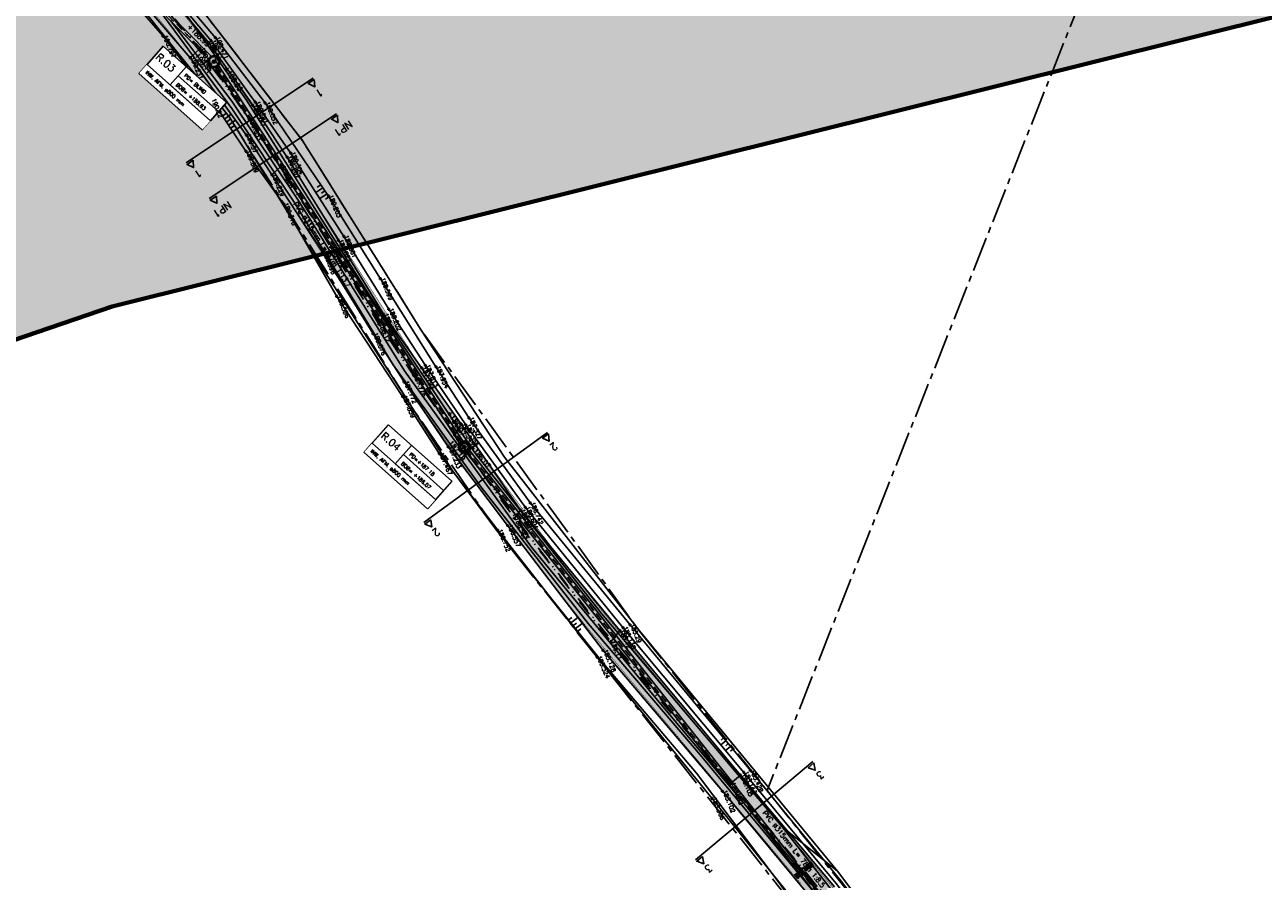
# Model space of a CAD drawing. Header units: metres. Extents: x 189938 to 192675, y 307646 to 311153.
# Tile 59 of 100: x 191298 to 191399, y 309412 to 309482. Entities that reach past the tile are written whole.
import ezdxf

# ---------------------------------------------------------------- set-up
doc = ezdxf.new("R2010")
doc.units = ezdxf.units.M
doc.set_wipeout_variables(frame=1)
for name, pattern in [('1-200 CENTER', [4.28625, 2.8575, -0.47625, 0.47625, -0.47625]), ('1-200 DASHDOT', [2.54, 1.27, -0.635, 0, -0.635]), ('1-200 HIDDEN', [0.9525, 0.635, -0.3175])]:
    doc.linetypes.add(name, pattern=pattern)
doc.layers.add('B-WE-OG-INFO_EIS VOORZORGSMAATREGEL-GV', color=7, linetype='Continuous', lineweight=70, true_color=0xfa194b)
doc.layers.add('B-WE-OG-INFO_EIS VOORZORGSMAATREGEL-V', color=7, linetype='Continuous', lineweight=18, true_color=0xfa194b, transparency=0.8)
for name, color, linetype in [('PH-BEST-KADASTRALE-GRENS', 240, '1-200 CENTER'), ('PH-BEST-KANTVERHARDING', 252, 'Continuous'), ('PH-BEST-KL-LAAGSPANNING-ENEXIS', 12, '1-200 LAAGSPANNING'), ('PH-BEST-TALUD', 8, 'Continuous'), ('PH-HULPLIJNEN-LPROF', 3, '1-200 DASHDOT'), ('PH-INM-HOOGTE', 30, 'Continuous'), ('PH-INM-HOOGTE-AANDUIDING', 30, 'Continuous'), ('PH-INM-ONVERHARD', 8, 'Continuous'), ('PH-INM-RASTERHEKWERK HANDHaven', 6, '1-200 HEKWERK'), ('PH-INM-VLAKVERDICHTINGSLIJN', 8, 'Continuous'), ('PH-INM-WEGAS', 6, '1-200 DASHDOT'), ('PH-NIEUW-AAND-DPROF', 3, 'Continuous'), ('PH-NIEUW-AFWATERINGSPROFIEL', 150, 'Continuous'), ('PH-NIEUW-AFWATERINGSPROFIEL-TEKST', 7, 'Continuous'), ('PH-NIEUW-HALFVERHARDING', 9, 'Continuous'), ('PH-NIEUW-HOOGTES', 150, 'Continuous'), ('PH-NIEUW-WEGAS', 2, '1-200 DASHDOT'), ('PH-OPBREEK-HALFVERHARDING', 252, 'Continuous'), ('PH-RIO-PUT-RWA', 150, 'Continuous'), ('PH-RIO-PUTRAND', 7, 'Continuous'), ('PH-RIO-STRENG-RWA', 150, 'Continuous'), ('PH-RIO-TEKST', 7, 'Continuous'), ('PH-RIO-TEKST-PUTTENSTAAT', 7, 'Continuous'), ('PH-RIO-VLOEIVLAKHOOGTE', 7, 'Continuous')]:
    doc.layers.add(name, color=color, linetype=linetype)
doc.layers.add('PH-NIEUW - ASFALT XIJKANT', color=115, linetype='Continuous', lineweight=18)
doc.styles.add('ROMANS', font='romans.shx')
doc.linetypes.add('1-200 HEKWERK', pattern='A,1.5,-0.4,["X",ROMANS,S=0.24,R=0,X=-0.275,Y=-0.12],-0.05', length=1.95)
doc.linetypes.add('1-200 LAAGSPANNING', pattern='A,1.5,-0.6,["LS",ROMANS,S=0.24,R=0,X=-0.45,Y=-0.12],-0.05', length=2.15)
pattern_1 = [(269.7592317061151, (191282.3940104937, 309292.2104618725), (0.1714484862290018, -0.0007204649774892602), [])]

# ---------------------------------------------------------------- blocks, each defined once
blk = doc.blocks.new('*U42')
for p, q in [((2.357807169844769e-15, 0), (1.845037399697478e-15, -1.000000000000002)), ((6.928477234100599, 1.000000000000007), (6.928477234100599, -0.9999999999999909))]:
    blk.add_line(p, q)
blk.add_lwpolyline([(0, 2), (6.928477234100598, 2), (6.928477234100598, -0.9999999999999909), (0, -0.9999999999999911)], close=True)
blk.add_wipeout([(0, 1.9999999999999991), (6.928477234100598, 1.9999999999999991), (6.928477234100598, -0.9999999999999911), (0, -0.9999999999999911)])
for p, q in [((2.528477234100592, 2), (2.528477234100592, 0)), ((2.528477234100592, 1), (6.928477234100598, 1.000000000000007)), ((2.528477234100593, 0), (6.928477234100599, 7.105427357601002e-15)), ((3.067280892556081e-16, -1.000000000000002), (6.928477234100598, -0.9999999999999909))]:
    blk.add_line(p, q)
blk.add_lwpolyline([(0, 2), (0, 0), (6.928477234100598, 7.105427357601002e-15), (6.928477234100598, 2)], close=True)
at = {"style": 'ROMANS'}
for tag, p, height in [('P.NR', (0.1390398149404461, 0.8280474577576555), 0.6), ('PD', (2.876738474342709, 1.265068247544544), 0.3), ('BOB', (2.876738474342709, 0.2650682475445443), 0.3), ('INW.AFM.', (0.3378013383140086, -0.6429989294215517), 0.3)]:
    blk.add_attdef(tag, p, '', height=height, dxfattribs=at)
blk = doc.blocks.new('Materialisatie')
blk.add_solid([(-1.040148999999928, 0.1733580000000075), (-1.040148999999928, -0.1733579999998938), (0, 0)])
at = {"style": 'ROMANS'}
blk.add_attdef('MATERIALISATIE', (-2.630907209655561, 0.6566269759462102), '', height=0.4, dxfattribs=at)
blk = doc.blocks.new('*U31')
for p, q in [((-0.3250000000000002, 0.3249999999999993), (-0.3250000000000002, -0.3250000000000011)), ((-0.3250000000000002, 0.3249999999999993), (0.3250000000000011, 0.3249999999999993)), ((0.3250000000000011, 0.3249999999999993), (0.3249999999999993, -0.3250000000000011)), ((-0.3250000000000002, -0.3250000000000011), (0.3249999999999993, -0.3250000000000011))]:
    blk.add_line(p, q)
blk.add_circle((0, 0), 0.3)
blk = doc.blocks.new('Afwateringspijl')
at = {"ltscale": 0.5}
blk.add_hatch(color=256, dxfattribs=at).paths.add_polyline_path([(-0.05797235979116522, 0.2386542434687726), (-0.1321866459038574, 0.1505012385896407), (-0.7499325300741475, 0.6705693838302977), (-0.7885746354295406, 0.6246696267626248), (-0.1708287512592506, 0.1046014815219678), (-0.2450430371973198, 0.01644847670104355), (2.91038304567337e-11, -5.820766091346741e-11)])
for points in [[(-0.7499325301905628, 0.6705693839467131), (-0.7885746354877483, 0.6246696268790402)], [(-0.788574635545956, 0.6246696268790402), (-0.1708287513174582, 0.1046014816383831)], [(-0.7499325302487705, 0.6705693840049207), (-0.1321866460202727, 0.150501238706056)], [(-0.1708287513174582, 0.1046014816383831), (-0.2450430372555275, 0.01644847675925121), (8.731149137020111e-11, 0)], [(-0.1318391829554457, 0.1509139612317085), (-0.0579723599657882, 0.2386542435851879), (2.91038304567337e-11, -5.820766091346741e-11)]]:
    blk.add_lwpolyline(points, dxfattribs=at)
blk = doc.blocks.new('Hoogtepunt')
h = blk.add_hatch(color=256)
edge = h.paths.add_edge_path()
edge.add_arc((-5.820766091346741e-11, 0), 0.1276989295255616, 0, 360)
blk.add_circle((-5.820766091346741e-11, 0), 0.1276989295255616)

msp = doc.modelspace()

# ---------------------------------------------------------------- hatches: boundary and pattern name
at = {"layer": 'B-WE-OG-INFO_EIS VOORZORGSMAATREGEL-V'}
msp.add_hatch(color=256, dxfattribs=at).paths.add_polyline_path([(191175.538, 309414.261), (191145.024, 309434.561), (191100.049, 309525.636), (191104.155, 309527.635), (191115.358, 309526.7), (191129.667, 309520.958), (191140.014, 309512.607), (191160.996, 309484.121), (191286.375, 309526.029), (191474.941, 309572.474), (191529.243, 309514.435), (191304.975, 309458.542)])
at = {"layer": 'PH-NIEUW-AFWATERINGSPROFIEL', "ltscale": 0.08}
h = msp.add_hatch(dxfattribs=at)
h.set_pattern_fill('ANSI31', color=256, scale=0.05399999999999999, angle=224.7592317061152)
h.set_pattern_definition(pattern_1)
h.paths.add_polyline_path([(191360.8735923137, 309411.8551500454), (191360.7317816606, 309412.0320670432), (191361.4338099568, 309412.5952334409)])
h = msp.add_hatch(dxfattribs=at)
h.set_pattern_fill('ANSI31', color=256, scale=0.05399999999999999, angle=224.7592317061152)
h.set_pattern_definition(pattern_1)
h.paths.add_polyline_path([(191362.136055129, 309413.1581292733), (191362.2780826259, 309412.9809417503), (191361.4338099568, 309412.5952334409)])
at = {"layer": 'PH-NIEUW-HALFVERHARDING', "transparency": 33554559}
h = msp.add_hatch(color=41, dxfattribs=at)
h.dxf.hatch_style = 1
edge = h.paths.add_edge_path()
edge.add_line((191454.915659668, 309328.9076102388), (191441.0845580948, 309336.9166888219))
edge.add_arc((191471.6022293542, 309389.6185079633), 60.89999999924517, 229.4782075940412, 239.92645722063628, ccw=False)
edge.add_line((191432.0332325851, 309343.3248313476), (191413.2300275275, 309359.3966583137))
edge.add_arc((191381.3279299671, 309322.0728566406), 49.1000000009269, 49.47820759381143, 51.64934658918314)
edge.add_line((191411.7931339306, 309360.5784581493), (191390.5188399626, 309377.4104430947))
edge.add_arc((191447.3402856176, 309448.4577893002), 90.97473324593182, 216.7871357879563, 231.3482725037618, ccw=False)
edge.add_line((191374.4817289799, 309393.9781342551), (191364.7158318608, 309407.0400584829))
edge.add_arc((191285.3468285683, 309347.6989149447), 99.10000000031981, 36.78404810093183, 39.96184372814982)
edge.add_line((191361.3042373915, 309411.3485971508), (191347.153010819, 309428.2361991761))
edge.add_arc((191577.7845377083, 309621.4974441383), 300.8999999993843, 216.7384749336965, 219.9618437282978, ccw=False)
edge.add_arc((191577.784537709, 309621.4974441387), 300.900000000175, 215.1874485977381, 216.7384749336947, ccw=False)
edge.add_line((191331.8676475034, 309448.1028274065), (191330.242498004, 309450.4076954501))
edge.add_arc((191412.7051574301, 309508.5516530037), 100.8999999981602, 212.6472616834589, 215.1874485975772, ccw=False)
edge.add_line((191327.7465811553, 309454.1195823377), (191316.4575049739, 309471.7397799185))
edge.add_arc((191233.0145425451, 309418.2787471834), 99.09999999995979, 32.64726168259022, 49.77668271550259)
edge.add_line((191297.0101980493, 309493.944895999), (191291.5124093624, 309498.5947241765))
edge.add_line((191291.5124093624, 309498.5947241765), (191291.2546988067, 309498.8126863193))
edge.add_line((191291.2546988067, 309498.8126863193), (191293.4392541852, 309499.3225305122))
edge.add_line((191293.4392541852, 309499.3225305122), (191298.1725812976, 309495.3192559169))
edge.add_arc((191233.0145425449, 309418.2787471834), 100.9000000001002, 32.64726168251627, 49.77668271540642, ccw=False)
edge.add_line((191317.9731188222, 309472.7108178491), (191329.2621950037, 309455.0906202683))
edge.add_arc((191412.7051574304, 309508.5516530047), 99.09999999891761, 212.6472616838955, 215.187448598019)
edge.add_line((191331.7135860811, 309451.4449513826), (191333.3387355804, 309449.1400833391))
edge.add_arc((191577.7845377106, 309621.4974441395), 299.1000000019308, 215.1874485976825, 216.7384749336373)
edge.add_arc((191577.7845377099, 309621.4974441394), 299.100000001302, 216.7384749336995, 219.9618437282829)
edge.add_line((191348.5326610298, 309429.3922983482), (191362.6838876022, 309412.504696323))
edge.add_arc((191285.3468285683, 309347.6989149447), 100.9000000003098, 36.78404810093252, 39.96184372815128, ccw=False)
edge.add_line((191366.1574484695, 309408.117899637), (191375.9232875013, 309395.0560530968))
edge.add_arc((191447.3402856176, 309448.4577893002), 89.17473324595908, 216.7871357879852, 231.3452490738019)
edge.add_line((191391.6394179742, 309378.819104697), (191412.909984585, 309361.9900687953))
edge.add_arc((191381.3279299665, 309322.0728566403), 50.90000000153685, 49.47820759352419, 51.6493465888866, ccw=False)
edge.add_line((191414.3995545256, 309360.7649443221), (191433.2027595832, 309344.693117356))
edge.add_arc((191471.6022293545, 309389.6185079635), 59.09999999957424, 229.4782075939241, 239.9264572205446)
edge.add_line((191441.9865582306, 309338.4743780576), (191455.779949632, 309330.4871360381))
edge.add_line((191455.779949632, 309330.4871360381), (191454.915659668, 309328.9076102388))
at = {"layer": 'PH-OPBREEK-HALFVERHARDING'}
h = msp.add_hatch(dxfattribs=at)
h.set_pattern_fill('AR-CONC', color=256, scale=0.0025, angle=-3.303487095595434e-10)
h.set_pattern_definition([(49.99999999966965, (190983.9148485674, 307878.360549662), (0.4554616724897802, -0.03984771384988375), [0.04762499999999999, -0.523875]), (354.9999999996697, (190983.9148485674, 307878.360549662), (-0.08810855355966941, 0.4776421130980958), [0.03809999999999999, -0.4191014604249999]), (100.4514446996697, (190983.9528035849, 307878.3572290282), (0.3673531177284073, 0.4377943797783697), [0.040475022, -0.4452256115]), (46.18419999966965, (190983.9148485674, 307878.4875496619), (0.6776976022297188, -0.1051058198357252), [0.07143749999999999, -0.7858124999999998]), (96.63555760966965, (190983.9713233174, 307878.478790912), (0.5935103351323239, 0.6185653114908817), [0.06071255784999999, -0.6678390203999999]), (351.1841511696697, (190983.9148485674, 307878.4875496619), (0.5935103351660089, 0.6185653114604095), [0.05714991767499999, -0.6286493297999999]), (20.99999999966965, (190983.9783485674, 307878.455799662), (0.3790359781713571, -0.2556629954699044), [0.04762499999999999, -0.523875]), (325.9999999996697, (190983.9783485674, 307878.455799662), (0.1545050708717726, 0.4604699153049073), [0.03809999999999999, -0.4190999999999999]), (71.45144499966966, (190984.0099348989, 307878.4344944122), (0.5335410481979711, 0.2048069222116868), [0.040475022, -0.4452248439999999]), (37.49999999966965, (190983.9148485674, 307878.360549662), (0.007721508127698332, 0.2113875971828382), [0, -0.4140199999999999, 0, -0.4254499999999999, 0, -0.4206874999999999]), (7.499999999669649, (190983.9148485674, 307878.360549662), (0.1670491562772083, 0.2504514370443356), [0, -0.24257, 0, -0.4044949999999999, 0, -0.1603375]), (327.4999999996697, (190983.7732435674, 307878.360549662), (0.3389764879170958, -0.01432185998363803), [0, -0.15875, 0, -0.4953, 0, -0.6572249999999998]), (317.4999999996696, (190983.7097435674, 307878.360549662), (0.3703229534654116, 0.0635662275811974), [0, -0.206375, 0, -0.3289299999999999, 0, -0.4667249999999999])])
h.paths.add_polyline_path([(191494.8366866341, 309304.8295381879), (191496.1647356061, 309306.5821595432), (191495.7460000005, 309306.8969999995), (191487.8650000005, 309312.5699999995), (191482.8040000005, 309315.9649999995), (191475.6730000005, 309320.2059999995), (191468.7760000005, 309323.9069999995), (191463.0940000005, 309326.7359999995), (191456.0070000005, 309330.6069999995), (191447.8110000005, 309335.3529999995), (191441.8300000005, 309338.7279999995), (191436.7130000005, 309342.0049999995), (191428.4020000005, 309348.7829999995), (191419.6080000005, 309356.4139999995), (191412.9390000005, 309362.2319999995), (191403.6510000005, 309369.4389999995), (191401.6100000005, 309371.1399999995), (191388.9230000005, 309381.3089999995), (191385.4370000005, 309384.2909999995), (191378.2610000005, 309392.2279999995), (191371.1670000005, 309401.5569999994), (191364.0340000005, 309411.0999999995), (191356.3340000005, 309420.2389999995), (191346.4810000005, 309432.0529999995), (191338.3620000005, 309441.9109999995), (191333.5160000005, 309448.9439999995), (191330.2750000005, 309453.5429999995), (191327.1730000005, 309457.9109999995), (191323.4650000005, 309463.9519999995), (191319.2570000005, 309470.7879999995), (191316.4610000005, 309474.9999999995), (191312.8550000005, 309480.1349999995), (191308.1330000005, 309485.8379999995), (191304.3350000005, 309489.6929999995), (191299.3210000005, 309494.4709999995), (191298.4650000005, 309495.2249999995), (191295.9650000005, 309497.5759999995), (191294.0570000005, 309499.4659999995), (191290.6210000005, 309498.6679999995), (191294.3610000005, 309495.9849999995), (191296.3410000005, 309494.3269999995), (191298.7160000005, 309492.4049999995), (191302.7550000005, 309488.7149999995), (191307.0510000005, 309483.9139999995), (191311.3610000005, 309478.8889999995), (191315.9290000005, 309472.5769999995), (191318.0310000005, 309469.3209999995), (191322.2160000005, 309462.9419999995), (191326.3100000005, 309456.3279999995), (191328.8350000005, 309452.3829999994), (191332.4580000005, 309447.0609999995), (191337.3080000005, 309440.6459999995), (191345.1160000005, 309430.4289999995), (191354.8730000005, 309418.9209999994), (191362.5500000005, 309409.6539999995), (191369.8250000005, 309400.0619999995), (191376.9620000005, 309390.3519999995), (191383.8490000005, 309382.7129999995), (191387.6490000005, 309379.3419999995), (191400.0800000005, 309369.6339999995), (191402.5230000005, 309367.6969999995), (191411.6660000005, 309360.6029999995), (191418.9000000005, 309354.3279999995), (191427.0000000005, 309347.3219999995), (191435.8820000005, 309340.1149999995), (191440.5430000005, 309337.0689999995), (191447.5060000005, 309332.9869999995), (191454.7720000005, 309328.7029999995), (191464.1380000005, 309323.9209999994), (191467.8040000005, 309321.9769999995), (191474.8520000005, 309317.9829999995), (191481.6340000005, 309314.0869999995), (191486.6520000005, 309310.8299999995), (191494.6500000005, 309304.9709999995)])

# ---------------------------------------------------------------- linework, layer by layer
at = {"layer": 'B-WE-OG-INFO_EIS VOORZORGSMAATREGEL-GV'}
msp.add_lwpolyline([(191175.538, 309414.261), (191145.024, 309434.561), (191100.049, 309525.636), (191104.155, 309527.635), (191115.358, 309526.7), (191129.667, 309520.958), (191140.014, 309512.607), (191160.996, 309484.121), (191286.375, 309526.029), (191474.941, 309572.474), (191529.243, 309514.435), (191304.975, 309458.542)], close=True, dxfattribs=at)
at = {"layer": 'PH-BEST-KADASTRALE-GRENS'}
msp.add_line((191390.677, 309500), (191358.521, 309418.983), dxfattribs=at)
at = {"layer": 'PH-BEST-KADASTRALE-GRENS', "flags": 128}
for points in [[(191298.763, 309496.469), (191304.434, 309491.328), (191311.971, 309483.24), (191320.551, 309472.083), (191330.24, 309456.621), (191347.745, 309432.492), (191348.08, 309432.03), (191358.521, 309418.983)], [(191293.241, 309495.657), (191299.128, 309491.479), (191304.63, 309486.41), (191314.556, 309474.018), (191329.719, 309449.951), (191336.386, 309440.267), (191361.98, 309407.948), (191367.559, 309401.07), (191381.959, 309384.29), (191389.846, 309376.647), (191434.9, 309340.561), (191435.422, 309340.011)], [(191358.521, 309418.983), (191373.515, 309400.246), (191386.308, 309385.308), (191412.694, 309364.998), (191422.887, 309355.742), (191438.78, 309343.573), (191448.963, 309336.77), (191461.818, 309330.332), (191470.841, 309325.813), (191484.375, 309319.035), (191504.516, 309303.931), (191506.014, 309302.472)]]:
    msp.add_lwpolyline(points, dxfattribs=at)
at = {"layer": 'PH-BEST-KANTVERHARDING', "color": 8}
msp.add_line((191364.271, 309412.39), (191359.751, 309416.02), dxfattribs=at)
for points in [[(191378.051, 309521.141), (191348.7, 309511.91), (191334.31, 309508.03), (191329.63, 309506.759), (191313.48, 309502.8), (191304.471, 309500.781), (191297.041, 309499.01), (191296.759, 309498.661), (191296.901, 309498.16), (191304.43, 309491.331), (191311.971, 309483.24), (191320.551, 309472.079), (191330.24, 309456.621), (191337.05, 309446.24), (191348.08, 309432.03), (191364.271, 309412.39)], [(191437.28, 309339.65), (191431.079, 309344.69), (191416.339, 309357.589), (191388.721, 309379.269), (191382.05, 309385.861), (191374.56, 309394.67), (191362.95, 309409.95), (191353.039, 309421.89), (191343.88, 309432.63), (191335.129, 309443.77), (191327.96, 309453.79), (191319.85, 309467.08), (191314.751, 309474.73), (191308.099, 309483.8), (191301.81, 309490.23), (191294.44, 309496.75), (191291.26, 309498.831)], [(191359.751, 309416.02), (191344.989, 309433.46), (191334.57, 309446.679), (191326.091, 309459.33), (191315.961, 309475.41), (191309.57, 309484.509), (191298.5, 309495.18), (191294.999, 309498.143)], [(191292.264, 309496.667), (191296.88, 309493.55), (191304.63, 309486.41), (191314.56, 309474.02), (191321.2, 309463.199), (191329.719, 309449.951), (191332.829, 309445.1), (191336.39, 309440.271), (191345.11, 309429.391), (191352.75, 309420.4), (191359.5, 309411.42), (191361.981, 309407.95)], [(191359.751, 309416.02), (191367.69, 309405.86), (191380.05, 309390.101), (191387.651, 309381.75), (191396.149, 309374.67), (191408.7, 309365.17), (191419.36, 309356.421), (191433.791, 309344.26), (191440.37, 309339.36), (191447.149, 309335.44), (191455.66, 309330.77), (191467.13, 309324.96), (191478.08, 309319.32), (191490.22, 309311.04), (191493.95, 309308.709), (191503.15, 309302.209), (191510.37, 309295.311), (191519.531, 309286.54), (191527.47, 309278.51), (191535.071, 309270.18), (191539.401, 309264.271), (191543.381, 309257.43), (191547.48, 309248.42), (191549.271, 309244.03)], [(191364.271, 309412.39), (191371.501, 309402.77), (191382.26, 309389.271), (191387.769, 309383.601)]]:
    msp.add_lwpolyline(points, dxfattribs=at)
at = {"layer": 'PH-BEST-KL-LAAGSPANNING-ENEXIS'}
msp.add_lwpolyline([(191309.726, 309481.927), (191314.76, 309475.332), (191320.167, 309467.259), (191328.861, 309453.301), (191339.268, 309438.888), (191349.021, 309427.015), (191360.293, 309413.57), (191364.851, 309408.09), (191374.098, 309395.28), (191381.165, 309386.899), (191386.229, 309381.862), (191390.868, 309378.213), (191403.608, 309368.164), (191423.471, 309351.28), (191432.905, 309343.205), (191439.683, 309338.446), (191446.163, 309334.563), (191455.351, 309329.31), (191464.987, 309324.182), (191475.416, 309318.442), (191485.338, 309312.328), (191494.285, 309305.695), (191507.933, 309295.378)], dxfattribs=at)
msp.add_lwpolyline([(191309.726, 309481.927), (191314.76, 309475.332), (191320.167, 309467.259), (191328.861, 309453.301), (191339.268, 309438.888), (191349.021, 309427.015), (191360.293, 309413.57), (191364.851, 309408.09), (191374.098, 309395.28), (191381.165, 309386.899), (191386.229, 309381.862), (191390.868, 309378.213), (191403.608, 309368.164), (191423.471, 309351.28), (191432.905, 309343.205), (191439.683, 309338.446), (191446.163, 309334.563), (191455.351, 309329.31), (191464.987, 309324.182), (191475.416, 309318.442), (191485.338, 309312.328), (191494.285, 309305.695), (191507.933, 309295.378)], dxfattribs=at)
at = {"layer": 'PH-BEST-TALUD'}
for points in [[(191313.9787721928, 309474.124455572), (191314.2512370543, 309474.321638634)], [(191314.1453983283, 309473.874723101), (191314.6995851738, 309474.2757886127)], [(191314.3120244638, 309473.6249906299), (191314.5937464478, 309473.8288730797)], [(191314.4786505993, 309473.3752581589), (191315.0513516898, 309473.7897224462)], [(191314.6452767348, 309473.1255256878), (191314.9362558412, 309473.3361075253)], [(191322.2025320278, 309468.2540052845), (191321.6189717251, 309467.8803144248)], [(191322.0336450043, 309468.5020947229), (191321.7454177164, 309468.317524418)], [(191322.3714190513, 309468.0059158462), (191322.0753975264, 309467.8163543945)], [(191322.5403060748, 309467.7578264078), (191321.942534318, 309467.3750350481)], [(191322.7064390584, 309467.5079733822), (191322.4053773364, 309467.315184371)], [(191342.2605025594, 309432.9052301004), (191342.5645130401, 309433.1375599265)], [(191342.4455685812, 309432.6690862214), (191343.0506849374, 309433.1315261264)], [(191342.630634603, 309432.4329423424), (191342.9317404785, 309432.6630524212)], [(191342.8157006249, 309432.1967984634), (191343.4150077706, 309432.6547988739)], [(191343.0007666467, 309431.9606545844), (191343.2989679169, 309432.188544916)], [(191355.14649955, 309423.0425091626), (191354.7444948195, 309422.706961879)], [(191354.954260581, 309423.2728223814), (191354.7532582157, 309423.1050487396)], [(191355.5309774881, 309422.5818827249), (191355.1289727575, 309422.2463354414)], [(191355.3387385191, 309422.8121959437), (191355.1377361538, 309422.644422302)], [(191355.7232164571, 309422.351569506), (191355.5222140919, 309422.1837958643)]]:
    msp.add_lwpolyline(points, dxfattribs=at)
at = {"layer": 'PH-HULPLIJNEN-LPROF'}
for points in [[(191312.162, 309479.652), (191311.361, 309478.889)], [(191316.154, 309473.885), (191316.1364434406, 309473.8732576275)], [(191318.762, 309469.999), (191318.031, 309469.321)], [(191322.837, 309463.408), (191322.8564706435, 309463.4204746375)], [(191326.786, 309457.116), (191327.173, 309457.911)], [(191329.614, 309452.929), (191329.6057726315, 309452.9234924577)], [(191332.985, 309448.036), (191333.516, 309448.944)], [(191337.865, 309441.243), (191338.362, 309441.911)], [(191345.734, 309431.14), (191346.481, 309432.053)], [(191355.543, 309419.56), (191356.334, 309420.239)]]:
    msp.add_lwpolyline(points, dxfattribs=at)
at = {"layer": 'PH-INM-HOOGTE', "flags": 128}
for points in [[(191309.2512801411, 309480.646), (191309.0067198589, 309480.646)], [(191309.129, 309480.7682801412), (191309.129, 309480.5237198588)], [(191313.1872801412, 309480.273), (191312.9427198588, 309480.273)], [(191313.065, 309480.3952801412), (191313.065, 309480.1507198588)], [(191313.5402801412, 309480.528), (191313.2957198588, 309480.528)], [(191313.418, 309480.6502801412), (191313.418, 309480.4057198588)], [(191313.2032801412, 309475.47), (191312.9587198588, 309475.47)], [(191313.081, 309475.5922801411), (191313.081, 309475.3477198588)], [(191316.7972801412, 309475.262), (191316.5527198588, 309475.262)], [(191316.675, 309475.3842801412), (191316.675, 309475.1397198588)], [(191317.5942801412, 309475.203), (191317.3497198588, 309475.203)], [(191317.472, 309475.3252801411), (191317.472, 309475.0807198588)], [(191316.0242801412, 309471.242), (191315.7797198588, 309471.242)], [(191315.902, 309471.3642801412), (191315.902, 309471.1197198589)], [(191319.6762801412, 309471.105), (191319.4317198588, 309471.105)], [(191319.554, 309471.2272801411), (191319.554, 309470.9827198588)], [(191319.1052801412, 309466.948), (191318.8607198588, 309466.948)], [(191318.983, 309467.0702801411), (191318.983, 309466.8257198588)], [(191322.7822801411, 309467.582), (191322.5377198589, 309467.582)], [(191322.66, 309467.7042801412), (191322.66, 309467.4597198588)], [(191324.0422801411, 309464.287), (191323.7977198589, 309464.287)], [(191323.92, 309464.4092801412), (191323.92, 309464.1647198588)], [(191327.0242801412, 309460.82), (191326.7797198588, 309460.82)], [(191326.902, 309460.9422801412), (191326.902, 309460.6977198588)], [(191323.4592801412, 309459.376), (191323.2147198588, 309459.376)], [(191323.337, 309459.4982801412), (191323.337, 309459.2537198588)], [(191327.7072801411, 309458.327), (191327.4627198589, 309458.327)], [(191327.585, 309458.4492801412), (191327.585, 309458.2047198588)], [(191330.7052801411, 309453.722), (191330.4607198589, 309453.722)], [(191330.583, 309453.8442801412), (191330.583, 309453.5997198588)], [(191331.437, 309453.7432801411), (191331.437, 309453.4987198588)], [(191331.5592801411, 309453.621), (191331.3147198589, 309453.621)], [(191328.8352801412, 309451.197), (191328.5907198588, 309451.197)], [(191328.713, 309451.3192801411), (191328.713, 309451.0747198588)], [(191334.0022801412, 309448.866), (191333.7577198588, 309448.866)], [(191333.88, 309448.9882801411), (191333.88, 309448.7437198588)], [(191334.2702801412, 309449.432), (191334.0257198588, 309449.432)], [(191334.148, 309449.5542801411), (191334.148, 309449.3097198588)], [(191331.714, 309446.6542801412), (191331.714, 309446.4097198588)], [(191331.8362801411, 309446.532), (191331.5917198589, 309446.532)], [(191339.163, 309442.5982801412), (191339.163, 309442.3537198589)], [(191338.8882801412, 309442.126), (191338.6437198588, 309442.126)], [(191338.766, 309442.2482801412), (191338.766, 309442.0037198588)], [(191339.2852801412, 309442.476), (191339.0407198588, 309442.476)], [(191336.6172801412, 309440.262), (191336.3727198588, 309440.262)], [(191336.495, 309440.3842801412), (191336.495, 309440.1397198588)], [(191347.4402801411, 309432.524), (191347.1957198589, 309432.524)], [(191347.318, 309432.6462801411), (191347.318, 309432.4017198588)], [(191346.8612801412, 309432.298), (191346.6167198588, 309432.298)], [(191346.739, 309432.4202801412), (191346.739, 309432.1757198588)], [(191344.7332801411, 309429.906), (191344.4887198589, 309429.906)], [(191344.611, 309430.0282801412), (191344.611, 309429.7837198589)], [(191356.7422801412, 309420.46), (191356.4977198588, 309420.46)], [(191356.62, 309420.5822801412), (191356.62, 309420.3377198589)], [(191357.2772801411, 309420.613), (191357.0327198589, 309420.613)], [(191357.155, 309420.7352801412), (191357.155, 309420.4907198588)], [(191354.1312801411, 309418.342), (191353.8867198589, 309418.342)], [(191354.009, 309418.4642801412), (191354.009, 309418.2197198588)]]:
    msp.add_lwpolyline(points, dxfattribs=at)
at = {"layer": 'PH-INM-HOOGTE'}
for p in [(191309.129, 309480.646), (191313.065, 309480.273), (191313.418, 309480.528), (191313.081, 309475.47), (191316.675, 309475.262), (191317.472, 309475.203), (191315.902, 309471.242), (191319.554, 309471.105), (191318.983, 309466.948), (191322.66, 309467.582), (191323.92, 309464.287), (191326.902, 309460.82), (191323.337, 309459.376), (191327.585, 309458.327), (191330.583, 309453.722), (191331.437, 309453.621), (191328.713, 309451.197), (191333.88, 309448.866), (191334.148, 309449.432), (191331.714, 309446.532), (191338.766, 309442.126), (191339.163, 309442.476), (191336.495, 309440.262), (191347.318, 309432.524), (191346.739, 309432.298), (191344.611, 309429.906), (191356.62, 309420.46), (191357.155, 309420.613), (191354.009, 309418.342)]:
    msp.add_point(p, dxfattribs=at)
at = {"layer": 'PH-INM-HOOGTE-AANDUIDING', "flags": 128}
for points in [[(191316.5832801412, 309475), (191316.3387198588, 309475)], [(191316.461, 309475.1222801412), (191316.461, 309474.8777198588)], [(191316.154, 309474.0072801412), (191316.154, 309473.7627198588)], [(191316.2762801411, 309473.885), (191316.0317198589, 309473.885)], [(191316.0512801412, 309472.577), (191315.8067198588, 309472.577)], [(191315.929, 309472.6992801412), (191315.929, 309472.4547198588)], [(191318.8842801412, 309469.999), (191318.6397198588, 309469.999)], [(191318.762, 309470.1212801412), (191318.762, 309469.8767198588)], [(191319.3792801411, 309470.788), (191319.1347198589, 309470.788)], [(191319.257, 309470.9102801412), (191319.257, 309470.6657198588)], [(191318.1532801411, 309469.321), (191317.9087198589, 309469.321)], [(191318.031, 309469.4432801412), (191318.031, 309469.1987198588)], [(191323.5872801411, 309463.952), (191323.3427198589, 309463.952)], [(191323.465, 309464.0742801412), (191323.465, 309463.8297198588)], [(191322.3382801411, 309462.942), (191322.0937198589, 309462.942)], [(191322.216, 309463.0642801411), (191322.216, 309462.8197198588)], [(191322.9592801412, 309463.408), (191322.7147198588, 309463.408)], [(191322.837, 309463.5302801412), (191322.837, 309463.2857198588)], [(191327.2952801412, 309457.911), (191327.0507198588, 309457.911)], [(191327.173, 309458.0332801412), (191327.173, 309457.7887198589)], [(191326.9082801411, 309457.116), (191326.6637198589, 309457.116)], [(191326.786, 309457.2382801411), (191326.786, 309456.9937198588)], [(191326.4322801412, 309456.328), (191326.1877198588, 309456.328)], [(191326.31, 309456.4502801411), (191326.31, 309456.2057198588)], [(191329.7362801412, 309452.929), (191329.4917198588, 309452.929)], [(191329.614, 309453.0512801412), (191329.614, 309452.8067198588)], [(191330.3972801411, 309453.543), (191330.1527198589, 309453.543)], [(191330.275, 309453.6652801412), (191330.275, 309453.4207198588)], [(191328.9572801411, 309452.383), (191328.7127198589, 309452.383)], [(191328.835, 309452.5052801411), (191328.835, 309452.2607198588)], [(191333.6382801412, 309448.944), (191333.3937198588, 309448.944)], [(191333.516, 309449.0662801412), (191333.516, 309448.8217198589)], [(191338.4842801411, 309441.911), (191338.2397198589, 309441.911)], [(191338.362, 309442.0332801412), (191338.362, 309441.7887198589)], [(191337.4302801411, 309440.646), (191337.1857198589, 309440.646)], [(191337.308, 309440.7682801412), (191337.308, 309440.5237198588)], [(191337.9872801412, 309441.243), (191337.7427198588, 309441.243)], [(191337.865, 309441.3652801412), (191337.865, 309441.1207198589)], [(191346.6032801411, 309432.053), (191346.3587198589, 309432.053)], [(191346.481, 309432.1752801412), (191346.481, 309431.9307198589)], [(191345.2382801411, 309430.429), (191344.9937198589, 309430.429)], [(191345.116, 309430.5512801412), (191345.116, 309430.3067198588)], [(191345.8562801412, 309431.14), (191345.6117198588, 309431.14)], [(191345.734, 309431.2622801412), (191345.734, 309431.0177198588)], [(191356.334, 309420.3612801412), (191356.334, 309420.1167198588)], [(191355.6652801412, 309419.56), (191355.4207198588, 309419.56)], [(191355.543, 309419.6822801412), (191355.543, 309419.4377198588)], [(191356.4562801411, 309420.239), (191356.2117198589, 309420.239)], [(191354.9952801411, 309418.921), (191354.7507198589, 309418.921)], [(191354.873, 309419.0432801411), (191354.873, 309418.7987198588)]]:
    msp.add_lwpolyline(points, dxfattribs=at)
at = {"layer": 'PH-INM-HOOGTE-AANDUIDING'}
for p in [(191316.461, 309475), (191316.154, 309473.885), (191315.929, 309472.577), (191318.762, 309469.999), (191319.257, 309470.788), (191318.031, 309469.321), (191323.465, 309463.952), (191322.216, 309462.942), (191322.837, 309463.408), (191327.173, 309457.911), (191326.786, 309457.116), (191326.31, 309456.328), (191329.614, 309452.929), (191330.275, 309453.543), (191328.835, 309452.383), (191333.516, 309448.944), (191338.362, 309441.911), (191337.308, 309440.646), (191337.865, 309441.243), (191346.481, 309432.053), (191345.116, 309430.429), (191345.734, 309431.14), (191355.543, 309419.56), (191356.334, 309420.239), (191354.873, 309418.921)]:
    msp.add_point(p, dxfattribs=at)
at = {"layer": 'PH-INM-ONVERHARD'}
for points in [[(191364.034, 309411.1), (191356.334, 309420.239), (191346.481, 309432.053), (191338.362, 309441.911), (191333.516, 309448.944), (191330.275, 309453.543), (191327.173, 309457.911), (191323.465, 309463.952), (191319.257, 309470.788), (191316.461, 309475), (191312.855, 309480.135), (191308.133, 309485.838), (191304.335, 309489.693), (191299.321, 309494.471), (191298.465, 309495.225), (191295.965, 309497.576), (191294.057, 309499.466)], [(191362.55, 309409.654), (191354.873, 309418.921), (191345.116, 309430.429), (191337.308, 309440.646), (191332.458, 309447.061), (191328.835, 309452.383), (191326.31, 309456.328), (191322.216, 309462.942), (191318.031, 309469.321), (191315.929, 309472.577), (191311.361, 309478.889), (191307.051, 309483.914), (191302.755, 309488.715), (191298.716, 309492.405), (191296.341, 309494.327), (191294.361, 309495.985), (191290.621, 309498.668)]]:
    msp.add_lwpolyline(points, dxfattribs=at)
at = {"layer": 'PH-INM-RASTERHEKWERK HANDHaven'}
for points in [[(191390.314, 309380.822), (191386.173, 309385.082), (191379.289, 309392.605), (191371.899, 309402.009), (191364.581, 309411.554), (191357.155, 309420.613), (191347.318, 309432.524), (191339.163, 309442.476), (191334.148, 309449.432), (191331.437, 309453.621), (191326.902, 309460.82), (191322.66, 309467.582), (191317.472, 309475.203), (191313.418, 309480.528), (191308.552, 309486.304), (191304.285, 309490.774), (191298.113, 309496.586)], [(191361.568, 309408.905), (191354.009, 309418.342), (191344.611, 309429.906), (191336.495, 309440.262), (191331.714, 309446.532), (191328.713, 309451.197), (191323.337, 309459.376), (191318.983, 309466.948), (191315.902, 309471.242), (191313.081, 309475.47), (191309.129, 309480.646), (191305.108, 309485.294), (191301.528, 309488.992), (191297.205, 309493.002), (191293.032, 309495.995), (191291.351, 309496.208)]]:
    msp.add_lwpolyline(points, dxfattribs=at)
at = {"layer": 'PH-INM-VLAKVERDICHTINGSLIJN'}
msp.add_lwpolyline([(191390.3139999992, 309380.8220000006), (191385.711, 309384.528), (191378.553, 309392.445), (191371.441, 309401.697), (191364.171, 309411.376), (191356.62, 309420.46), (191346.739, 309432.298), (191338.766, 309442.126), (191333.88, 309448.866), (191330.583, 309453.722), (191327.585, 309458.327), (191323.92, 309464.287), (191319.554, 309471.105), (191316.675, 309475.262), (191313.065, 309480.273), (191308.309, 309485.947), (191304.68, 309489.763), (191299.113, 309495.252), (191297.477, 309496.621), (191296.409, 309497.644)], dxfattribs=at)
at = {"layer": 'PH-INM-WEGAS', "flags": 128}
msp.add_lwpolyline([(191672.405, 309122.401), (191669.712, 309124.354), (191662.499, 309130.132), (191658.614, 309133.386), (191655.095, 309136.504), (191649.925, 309140.711), (191646.975, 309142.83), (191642.194, 309146.486), (191637.499, 309149.795), (191628.326, 309155.947), (191622.986, 309159.092), (191617.404, 309162.704), (191610.059, 309167.485), (191605.157, 309171.407), (191597.304, 309178.082), (191590.394, 309184.407), (191583.901, 309190.831), (191576.941, 309198.561), (191570.997, 309205.22), (191562.278, 309216.021), (191555.036, 309225.137), (191551.865, 309231.932), (191547.115, 309243.541), (191543.436, 309252.705), (191540.702, 309258.312), (191538.49, 309262.064), (191536.097, 309265.387), (191533.748, 309268.233), (191531.085, 309271.595), (191526.298, 309277.303), (191523.672, 309280.255), (191517.146, 309287.312), (191513.074, 309291.263), (191507.494, 309296.297), (191501.394, 309301.484), (191495.191, 309305.923), (191487.52, 309311.551), (191482.214, 309315.117), (191475.383, 309319.106), (191468.282, 309322.983), (191463.276, 309325.477), (191455.397, 309329.792), (191447.429, 309334.37), (191441.192, 309337.944), (191436.304, 309341.066), (191427.665, 309347.971), (191419.199, 309355.291), (191412.347, 309361.383), (191403.17, 309368.573), (191400.862, 309370.411), (191388.059, 309380.27), (191384.719, 309383.501), (191377.624, 309391.422), (191370.552, 309400.822), (191363.262, 309410.363), (191355.543, 309419.56), (191345.734, 309431.14), (191337.865, 309441.243), (191332.985, 309448.036), (191329.614, 309452.929), (191326.786, 309457.116), (191322.837, 309463.408), (191318.762, 309469.999), (191316.154, 309473.885), (191312.162, 309479.652), (191307.761, 309484.8), (191303.577, 309489.284), (191299.05, 309493.465), (191297.56, 309494.769), (191295, 309496.951), (191292.788, 309498.744)], dxfattribs=at)
at = {"layer": 'PH-NIEUW - ASFALT XIJKANT', "const_width": 0.03}
msp.add_lwpolyline([(191361.3042373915, 309411.3485971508), (191347.153010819, 309428.2361991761, -0.01406552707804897), (191336.6510560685, 309441.5100722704, -0.006767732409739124), (191331.8676475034, 309448.1028274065), (191330.242498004, 309450.4076954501, -0.011084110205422), (191327.7465811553, 309454.1195823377), (191316.4575049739, 309471.7397799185, 0.07488068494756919), (191297.0101980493, 309493.944895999), (191291.5124093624, 309498.5947241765), (191291.2546988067, 309498.8126863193), (191293.4392541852, 309499.3225305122), (191298.1725812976, 309495.3192559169, -0.07488068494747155), (191317.9731188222, 309472.7108178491), (191329.2621950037, 309455.0906202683, 0.01108411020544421), (191331.7135860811, 309451.4449513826), (191333.3387355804, 309449.1400833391, 0.006767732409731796), (191338.093529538, 309442.5867664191, 0.01406552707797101), (191348.5326610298, 309429.3922983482), (191362.6838876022, 309412.504696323, -0.01386663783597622), (191366.1574484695, 309408.117899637)], format="xyb", dxfattribs=at)
at = {"layer": 'PH-NIEUW-AAND-DPROF', "color": 1}
for points in [[(191321.4093057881, 309477.231510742), (191316.2096138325, 309473.7637011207)], [(191323.3076715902, 309474.3129936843), (191318.1079796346, 309470.845184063)], [(191316.2096138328, 309473.7637011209), (191311.0099218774, 309470.2958914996)], [(191318.1079796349, 309470.8451840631), (191312.9082876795, 309467.3773744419)], [(191340.5551585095, 309448.2597919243), (191335.5077249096, 309444.5738844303)], [(191335.5077249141, 309444.5738844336), (191330.4602913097, 309440.8879769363)], [(191362.2566989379, 309421.3442242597), (191357.4662468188, 309417.3299910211)], [(191357.4662468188, 309417.3299910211), (191352.6757946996, 309413.3157577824)]]:
    msp.add_lwpolyline(points, dxfattribs=at)
at = {"layer": 'PH-NIEUW-AAND-DPROF', "color": 7}
for points in [[(191321.4925332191, 309477.1067181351), (191321.5312562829, 309476.5079690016), (191320.9933627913, 309476.7738084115)], [(191323.3908990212, 309474.1882010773), (191323.429622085, 309473.5894519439), (191322.8917285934, 309473.8552913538)], [(191311.5923197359, 309470.5040086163), (191311.6310427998, 309469.9052594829), (191311.0931493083, 309470.1710988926)], [(191313.490685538, 309467.5854915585), (191313.5294086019, 309466.9867424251), (191312.9915151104, 309467.2525818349)], [(191340.6436202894, 309448.1386535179), (191340.7077840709, 309447.5420942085), (191340.1590666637, 309447.7848063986)], [(191331.033306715, 309441.1206856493), (191331.0974704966, 309440.5241263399), (191330.5487530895, 309440.7668385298)], [(191362.3530405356, 309421.2292534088), (191362.4568359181, 309420.6382995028), (191361.8931571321, 309420.843887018)], [(191353.2320197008, 309413.5861533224), (191353.3358150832, 309412.9951994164), (191352.7721362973, 309413.2007869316)]]:
    msp.add_lwpolyline(points, close=True, dxfattribs=at)
at = {"layer": 'PH-NIEUW-AFWATERINGSPROFIEL', "ltscale": 0.08}
for p in [(191360.7317816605, 309412.0320670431), (191362.1360551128, 309413.1581292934)]:
    msp.add_line(p, (191361.4338099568, 309412.5952334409), dxfattribs=at)
for points in [[(191360.8735923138, 309411.8551500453), (191361.4338099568, 309412.5952334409)], [(191362.2780826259, 309412.9809417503), (191361.4338099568, 309412.5952334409)]]:
    msp.add_lwpolyline(points, dxfattribs=at)
at = {"layer": 'PH-NIEUW-WEGAS', "flags": 128}
msp.add_lwpolyline([(191542.0106687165, 309255.7766544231, 0.05902733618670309), (191534.3073819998, 309267.6071058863), (191527.3933013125, 309275.8979965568, 0.01558322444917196), (191522.4272474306, 309281.4891291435), (191518.2844717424, 309285.870435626, 0.04442690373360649), (191498.3640738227, 309303.5039159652), (191490.31040482, 309309.4475681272, 0.04096365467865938), (191469.4421561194, 309322.3542139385), (191462.6348376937, 309325.8293928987, -0.006346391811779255), (191455.3478046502, 309329.6973731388), (191441.5355581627, 309337.6955334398, -0.009800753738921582), (191439.5237074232, 309338.9137899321, -0.03580393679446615), (191432.6179960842, 309344.0089743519), (191413.8147910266, 309360.0808013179, 0.009473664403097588), (191412.3515592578, 309361.2842634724), (191391.079124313, 309378.1147775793, -0.06361400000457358), (191375.2025082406, 309394.517093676), (191365.4366401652, 309407.57897906, 0.01386663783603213), (191361.9940624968, 309411.926646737), (191347.8428359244, 309428.8142487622, -0.01406552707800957), (191337.3722928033, 309442.0484193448, -0.006767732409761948), (191332.6031915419, 309448.6214553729), (191330.9780420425, 309450.9263234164, -0.01108411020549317), (191328.5043880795, 309454.6051013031), (191317.215311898, 309472.2252988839, 0.07488068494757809), (191297.5913896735, 309494.632075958), (191292.0936009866, 309499.2819041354), (191287.5124012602, 309503.156514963)], format="xyb", dxfattribs=at)
at = {"layer": 'PH-RIO-PUT-RWA', "linetype": 'Continuous'}
for centre, radius in [((191313.2824586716, 309478.5621243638), 0.5), ((191313.2824586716, 309478.5621243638), 0.4), ((191333.7779402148, 309447.0555832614), 0.5), ((191333.7779402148, 309447.0555832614), 0.4)]:
    msp.add_circle(centre, radius, dxfattribs=at)
at = {"layer": 'PH-RIO-STRENG-RWA', "linetype": 'Continuous'}
for p, q in [((191313.3525976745, 309478.1683217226), (191333.4454289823, 309447.2779259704)), ((191313.6159181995, 309478.3412064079), (191333.7094837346, 309447.4496818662))]:
    msp.add_line(p, q, dxfattribs=at)
at = {"layer": 'PH-RIO-STRENG-RWA', "linetype": '1-200 HIDDEN'}
msp.add_line((191313.5018772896, 309478.2276763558), (191333.5598374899, 309447.3908908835), dxfattribs=at)
at = {"layer": 'PH-RIO-STRENG-RWA', "linetype": 'Continuous'}
for points in [[(191292.0628866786, 309499.8181413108), (191312.9120091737, 309478.7130123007)], [(191292.2869803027, 309500.0395166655), (191313.1361027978, 309478.9343876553)], [(191382.0974590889, 309385.7707003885), (191333.8826898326, 309446.6695424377)], [(191382.3444272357, 309385.9662297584), (191334.1296579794, 309446.8650718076)]]:
    msp.add_lwpolyline(points, dxfattribs=at)
at = {"layer": 'PH-RIO-STRENG-RWA', "linetype": '1-200 HIDDEN'}
for points in [[(191292.1749334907, 309499.9288289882), (191313.0013471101, 309478.8466876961)], [(191382.2008855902, 309385.8937992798), (191334.0262314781, 309446.7419729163)]]:
    msp.add_lwpolyline(points, dxfattribs=at)

# ---------------------------------------------------------------- block references
at = {"layer": 'PH-NIEUW-AFWATERINGSPROFIEL-TEKST'}
for p, xscale, yscale, zscale, rotation in [((191361.5216357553, 309412.4246272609), -0.7999999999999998, 0.7999999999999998, 0.7999999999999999, 191.3549529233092), ((191361.5812108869, 309412.472380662), 0.8, 0.8, 0.8, 246.2260044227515)]:
    msp.add_blockref('Afwateringspijl', p, dxfattribs=dict(at, xscale=xscale, yscale=yscale, zscale=zscale, rotation=rotation))
at = {"layer": 'PH-NIEUW-HOOGTES', "rotation": 117.6427999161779}
msp.add_blockref('Hoogtepunt', (191333.7779402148, 309447.0555832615), dxfattribs=at)
at = {"layer": 'PH-RIO-PUTRAND', "rotation": 308.3693279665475}
msp.add_blockref('*U31', (191333.7779402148, 309447.0555832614), dxfattribs=at)
at = {"layer": 'PH-RIO-TEKST'}
ref = msp.add_blockref('Materialisatie', (191323.7872478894, 309462.4151129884), dxfattribs=dict(at, rotation=303.042215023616))
ref.add_attrib('MATERIALISATIE', 'PVC %%c315mm L= 37m 1:13.7', (191319.7500176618, 309466.9295209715), dxfattribs={"layer": '0', "height": 0.3999999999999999, "rotation": 303.0422150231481, "style": 'ROMANS'})
ref = msp.add_blockref('Materialisatie', (191361.329215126, 309412.2562724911), dxfattribs=dict(at, rotation=308.3693279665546))
ref.add_attrib('MATERIALISATIE', 'PVC %%c315mm L= 78m 1:8.5', (191358.1204365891, 309417.1351728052), dxfattribs={"layer": '0', "height": 0.3999999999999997, "rotation": 308.3693279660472, "style": 'ROMANS'})

# ---------------------------------------------------------------- texts
at = {"layer": 'PH-INM-HOOGTE', "style": 'ROMANS'}
for s, p in [('189.747', (191316.461, 309475.0000000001)), ('189.791', (191316.6749999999, 309475.2620000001)), ('190.052', (191317.472, 309475.203)), ('189.653', (191316.154, 309473.885)), ('189.57', (191315.9289999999, 309472.5770000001)), ('189.809', (191315.9019999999, 309471.2420000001)), ('189.304', (191319.5539999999, 309471.105)), ('189.226', (191318.762, 309469.999)), ('189.267', (191319.257, 309470.788)), ('189.229', (191318.0309999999, 309469.321)), ('189.318', (191318.983, 309466.9480000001)), ('189.203', (191322.6599999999, 309467.582)), ('188.622', (191323.4649999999, 309463.952)), ('188.661', (191323.92, 309464.287)), ('188.598', (191322.2159999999, 309462.942)), ('188.614', (191322.8369999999, 309463.408)), ('188.599', (191326.9019999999, 309460.82)), ('188.586', (191323.337, 309459.376)), ('188.149', (191327.1729999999, 309457.9110000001)), ('188.202', (191327.5849999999, 309458.327)), ('188.12', (191326.7859999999, 309457.116)), ('188.076', (191326.3099999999, 309456.328)), ('187.813', (191330.583, 309453.7220000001)), ('187.776', (191329.6139999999, 309452.929)), ('187.792', (191330.275, 309453.543)), ('187.954', (191331.4369999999, 309453.6210000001)), ('187.772', (191328.8349999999, 309452.3830000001)), ('187.859', (191328.7129999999, 309451.1970000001)), ('187.345', (191333.5159999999, 309448.9440000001)), ('187.355', (191333.8799999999, 309448.866)), ('187.527', (191334.148, 309449.432)), ('186.601', (191338.3619999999, 309441.9110000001)), ('186.604', (191338.7659999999, 309442.1260000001)), ('186.742', (191339.1629999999, 309442.4760000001)), ('186.557', (191337.3079999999, 309440.6460000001)), ('186.567', (191337.865, 309441.2430000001)), ('186.752', (191336.4949999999, 309440.262)), ('185.29', (191347.3179999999, 309432.5240000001)), ('185.12', (191346.4809999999, 309432.0530000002)), ('185.136', (191346.7389999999, 309432.2980000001)), ('185.128', (191345.116, 309430.4290000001)), ('185.11', (191345.734, 309431.14)), ('185.324', (191344.6109999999, 309429.906)), ('183.105', (191356.3339999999, 309420.239)), ('183.143', (191356.6199999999, 309420.4600000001)), ('183.428', (191357.1549999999, 309420.613)), ('183.082', (191355.5429999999, 309419.5600000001)), ('183.366', (191354.0089999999, 309418.3420000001)), ('183.102', (191354.8729999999, 309418.9210000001))]:
    msp.add_text(s, height=0.35, rotation=292.227, dxfattribs=at).set_placement(p)
at = {"layer": 'PH-NIEUW-AAND-DPROF', "color": 3, "style": 'ROMANS'}
for s, height, rotation, p in [('1', 0.5999999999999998, 213.7, (191321.9540123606, 309476.4122835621)), ('NP1', 0.5999999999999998, 213.7, (191324.3836471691, 309473.7911145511)), ('1', 0.5999999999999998, 213.7, (191312.0537988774, 309469.8095740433)), ('NP1', 0.5999999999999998, 213.7, (191314.4834336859, 309467.1884050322)), ('2', 0.5999999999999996, 216.139, (191341.108457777, 309447.4854364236)), ('2', 0.5999999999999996, 216.139, (191331.4981442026, 309440.467468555)), ('3', 0.5999999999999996, 219.962, (191362.8693560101, 309420.6432583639)), ('3', 0.5999999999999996, 219.962, (191353.7483351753, 309413.0001582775))]:
    msp.add_text(s, height=height, rotation=rotation, dxfattribs=at).set_placement(p)
at = {"layer": 'PH-RIO-VLOEIVLAKHOOGTE', "style": 'ROMANS'}
msp.add_text('+186.07', height=0.4000000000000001, rotation=308.5853110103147, dxfattribs=at).set_placement((191334.1934472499, 309447.0811051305))

# ---------------------------------------------------------------- next in the draw order: block references
at = {"layer": 'PH-RIO-TEKST-PUTTENSTAAT', "rotation": 318.416}
for p, values in [((191307.8194298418, 309478.3427294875), {'P.NR': 'R.03', 'PD': 'PD= BLIND', 'BOB': 'BOB= +188.93', 'INW.AFM.': 'INW. AFM. ø800 mm'}), ((191326.2268913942, 309447.3678313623), {'P.NR': 'R.04', 'PD': 'PD=+187.18', 'BOB': 'BOB= +186.07', 'INW.AFM.': 'INW. AFM. ø800 mm'})]:
    msp.add_blockref('*U42', p, dxfattribs=at).add_auto_attribs(values)

# ---------------------------------------------------------------- next in the draw order: linework, layer by layer
at = {"layer": 'PH-INM-HOOGTE-AANDUIDING', "flags": 128}
for points in [[(191312.9772801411, 309480.135), (191312.7327198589, 309480.135)], [(191312.855, 309480.2572801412), (191312.855, 309480.0127198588)], [(191312.2842801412, 309479.652), (191312.0397198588, 309479.652)], [(191312.162, 309479.7742801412), (191312.162, 309479.5297198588)], [(191311.4832801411, 309478.889), (191311.2387198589, 309478.889)], [(191311.361, 309479.0112801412), (191311.361, 309478.7667198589)], [(191333.1072801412, 309448.036), (191332.8627198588, 309448.036)], [(191332.985, 309448.1582801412), (191332.985, 309447.9137198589)], [(191332.5802801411, 309447.061), (191332.3357198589, 309447.061)], [(191332.458, 309447.1832801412), (191332.458, 309446.9387198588)]]:
    msp.add_lwpolyline(points, dxfattribs=at)
at = {"layer": 'PH-INM-HOOGTE-AANDUIDING'}
for p in [(191312.855, 309480.135), (191312.162, 309479.652), (191311.361, 309478.889), (191332.985, 309448.036), (191332.458, 309447.061)]:
    msp.add_point(p, dxfattribs=at)

# ---------------------------------------------------------------- next in the draw order: block references
at = {"layer": 'PH-NIEUW-HOOGTES', "rotation": 117.6427999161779}
msp.add_blockref('Hoogtepunt', (191313.2824586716, 309478.5621243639), dxfattribs=at)

# ---------------------------------------------------------------- next in the draw order: texts
at = {"layer": 'PH-INM-HOOGTE', "style": 'ROMANS'}
for s, p in [('190.797', (191309.1289999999, 309480.646)), ('190.255', (191312.8549999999, 309480.1350000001)), ('190.27', (191313.0649999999, 309480.2730000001)), ('190.471', (191313.4179999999, 309480.5280000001)), ('190.234', (191312.162, 309479.6520000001)), ('190.231', (191311.3609999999, 309478.889)), ('190.22', (191313.0809999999, 309475.4700000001)), ('187.284', (191332.985, 309448.036)), ('187.233', (191332.4579999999, 309447.061)), ('187.467', (191331.7139999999, 309446.5320000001))]:
    msp.add_text(s, height=0.35, rotation=292.227, dxfattribs=at).set_placement(p)
at = {"layer": 'PH-NIEUW-HOOGTES', "style": 'ROMANS'}
for s, p in [('190.11', (191311.7282243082, 309479.0637761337)), ('187.18', (191332.4499577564, 309447.4064793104))]:
    msp.add_text(s, height=0.4, rotation=305.7695471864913, dxfattribs=at).set_placement(p)
at = {"layer": 'PH-RIO-VLOEIVLAKHOOGTE', "style": 'ROMANS'}
for s, rotation, p in [('+188.93', 315.2650411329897, (191311.0809151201, 309481.3899460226)), ('+188.93', 302.765175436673, (191314.063979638, 309478.0490594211)), ('+186.07', 302.7651754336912, (191332.3131121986, 309449.8616912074))]:
    msp.add_text(s, height=0.4000000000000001, rotation=rotation, dxfattribs=at).set_placement(p)

doc.saveas('drawing.dxf')
